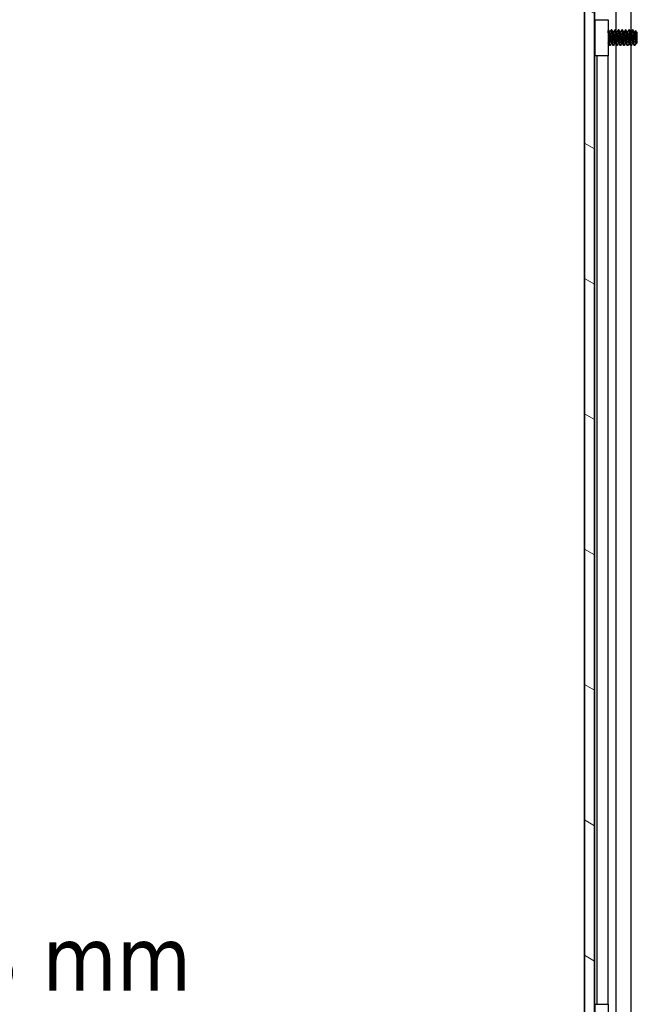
# Model space of a CAD drawing. Header units: millimetres. Extents: x 64 to 1798, y 64 to 1380.
# Tile 54 of 73: x 796 to 908, y 744 to 921. Entities that reach past the tile are written whole.
import ezdxf

# ---------------------------------------------------------------- set-up
doc = ezdxf.new("R2010")
doc.units = ezdxf.units.MM
doc.header["$LTSCALE"] = 6.666667
for name, color, linetype, lineweight in [('Dimension (ANSI)', 7, 'Continuous', 25), ('Hatch (ANSI)', 7, 'Continuous', 18), ('Visible (ANSI)', 7, 'Continuous', 25)]:
    doc.layers.add(name, color=color, linetype=linetype, lineweight=lineweight)
doc.styles.add('Note Text (ANSI)', font='tahoma.ttf')
doc.dimstyles.new('Default - mm (ANSI)', dxfattribs={"dimscale": 6.666667, "dimtxt": 1.75, "dimasz": 1.5, "dimexe": 2, "dimexo": 1, "dimgap": 0.8, "dimtad": 0, "dimtih": 1, "dimtoh": 1, "dimrnd": 1e-08, "dimzin": 0, "dimdsep": 46, "dimtxsty": 'Note Text (ANSI)', "dimblk": 'Filled-2', "dimcen": 0.09, "dimdle": 10, "dimclrd": 256, "dimclre": 256, "dimclrt": 256, "dimadec": 1, "dimazin": 0, "dimtfac": 1.741714, "dimtofl": 0, "dimtmove": 0, "dimatfit": 3, "dimldrblk": 'Filled-1', "dimfxl": 1, "dimtolj": 1, "dimtzin": 0, "dimlwd": -1, "dimlwe": -1, "dimarcsym": 0})

# ---------------------------------------------------------------- blocks, each defined once
blk = doc.blocks.new('Filled-2')
at = {"color": 0}
for p, q in [((0, 0), (-1, 0.167)), ((-1, 0.167), (-1, -0.167)), ((-1, 0), (0, 0)), ((-1, -0.167), (0, 0))]:
    blk.add_line(p, q, dxfattribs=at)
at = {"color": 0, "flags": 128}
blk.add_lwpolyline([(-1, -0.167), (0, 0), (-1, 0.167), (-1, -0.167)], dxfattribs=at)
at = {"color": 0}
blk.add_solid([(-1, -0.167), (0, 0), (-1, 0.167), (-1, -0.167)], dxfattribs=at)
blk = doc.blocks.new('*D10')
at = {"layer": 'Defpoints', "color": 0, "transparency": 16777216}
for p in [(647.28, 1019.77), (785.15, 1019.77), (677.76, 460.99)]:
    blk.add_point(p, dxfattribs=at)
at = {"layer": 'Dimension (ANSI)', "transparency": 16777216}
for p, q in [((653.94, 1019.77), (798.48, 1019.77)), ((785.15, 1009.77), (785.15, 764.78)), ((785.15, 470.99), (785.15, 715.98)), ((684.42, 460.99), (798.48, 460.99))]:
    blk.add_line(p, q, dxfattribs=at)
at = {"layer": 'Dimension (ANSI)', "transparency": 16777216, "xscale": 10, "yscale": 10, "zscale": 10}
for p, rotation in [((785.15, 1019.77), 90), ((785.15, 460.99), 270)]:
    blk.add_blockref('Filled-2', p, dxfattribs=dict(at, rotation=rotation))
at = {"layer": 'Dimension (ANSI)', "transparency": 16777216, "char_height": 11.6667, "attachment_point": 5, "style": 'Note Text (ANSI)'}
for s, insert in [('\\A1; 558.78 mm', (785.15, 751.81)), ('\\A1;[21.999 in]', (785.15, 727.42))]:
    blk.add_mtext(s, dxfattribs=dict(at, insert=insert))
blk = doc.blocks.new('Filled-1')
at = {"color": 0}
for p, q in [((0, 0), (-1, 0.333)), ((-1, 0.333), (-1, -0.333)), ((-1, 0), (0, 0)), ((-1, -0.333), (0, 0))]:
    blk.add_line(p, q, dxfattribs=at)
at = {"color": 0, "flags": 128}
blk.add_lwpolyline([(-1, -0.333), (0, 0), (-1, 0.333), (-1, -0.333)], dxfattribs=at)
at = {"color": 0}
blk.add_solid([(-1, -0.333), (0, 0), (-1, 0.333), (-1, -0.333)], dxfattribs=at)

msp = doc.modelspace()

# ---------------------------------------------------------------- hatches: boundary and pattern name
at = {"layer": 'Hatch (ANSI)'}
h = msp.add_hatch(dxfattribs=at)
h.set_pattern_fill('ANSI31', color=256, scale=169.333333, angle=105, style=0)
h.set_pattern_definition([(150, (0, 0), (-10.58333, -18.33087), [])])
h.paths.add_polyline_path([(898.0224, 468.0803), (899.8258, 468.0803), (899.8258, 1012.6817), (898.0224, 1012.6817)])

# ---------------------------------------------------------------- linework, layer by layer
at = {"layer": 'Visible (ANSI)'}
for p, q in [((898.0224, 1012.6817), (898.0224, 468.0803)), ((899.8258, 468.0803), (899.8258, 1012.6817)), ((898.0094, 477.491), (898.0094, 1003.271)), ((899.8384, 1003.271), (899.8384, 919.4913)), ((903.6553, 1003.271), (903.6553, 919.4789)), ((906.362, 1003.271), (906.362, 919.1822)), ((899.9694, 921.431), (902.2694, 921.431)), ((899.9694, 914.931), (899.9694, 921.431)), ((902.2694, 921.431), (902.2694, 914.931)), ((899.9694, 919.3582), (899.8411, 919.4866)), ((902.3087, 919.6034), (902.2694, 919.6034)), ((902.9437, 919.6034), (902.8643, 919.6034)), ((903.5787, 919.6034), (903.4993, 919.6034)), ((904.2137, 919.6034), (904.1343, 919.6034)), ((904.8487, 919.6034), (904.7693, 919.6034)), ((905.4837, 919.6034), (905.4043, 919.6034)), ((906.1187, 919.6034), (906.0393, 919.6034)), ((906.7537, 919.6034), (906.6743, 919.6034)), ((907.5474, 919.1271), (907.2244, 919.4502)), ((902.6262, 919.1738), (902.5567, 919.1738)), ((903.2612, 919.1738), (903.1917, 919.1738)), ((903.8962, 919.1738), (903.8267, 919.1738)), ((904.5312, 919.1738), (904.4617, 919.1738)), ((905.1662, 919.1738), (905.0967, 919.1738)), ((905.8012, 919.1738), (905.7317, 919.1738)), ((906.4362, 919.1738), (906.3667, 919.1738)), ((907.0712, 919.1738), (907.0017, 919.1738)), ((907.5474, 917.2348), (907.5474, 919.1271)), ((899.9009, 916.9353), (899.8258, 916.8602)), ((899.8384, 916.8728), (899.8384, 741.6913)), ((902.2988, 917.1882), (902.2694, 917.1882)), ((902.6262, 916.7586), (902.5468, 916.7586)), ((902.9338, 917.1882), (902.8643, 917.1882)), ((903.2612, 916.7586), (903.1818, 916.7586)), ((903.5688, 917.1882), (903.4993, 917.1882)), ((903.6553, 917.0343), (903.6553, 741.6789)), ((903.8962, 916.7586), (903.8168, 916.7586)), ((904.2038, 917.1882), (904.1343, 917.1882)), ((904.5312, 916.7586), (904.4518, 916.7586)), ((904.8388, 917.1882), (904.7693, 917.1882)), ((905.1662, 916.7586), (905.0868, 916.7586)), ((905.4738, 917.1882), (905.4043, 917.1882)), ((905.8012, 916.7586), (905.7218, 916.7586)), ((906.1088, 917.1882), (906.0393, 917.1882)), ((906.4362, 916.7586), (906.3568, 916.7586)), ((906.362, 916.7586), (906.362, 741.3822)), ((906.7438, 917.1882), (906.6743, 917.1882)), ((907.0712, 916.7586), (906.9918, 916.7586)), ((907.3788, 917.1882), (907.3093, 917.1882)), ((907.5474, 917.2348), (907.4287, 917.1161)), ((902.2694, 914.931), (899.9694, 914.931)), ((900.2194, 914.931), (900.2194, 743.631)), ((902.2514, 914.931), (902.2514, 743.631)), ((899.9694, 743.631), (902.2694, 743.631)), ((899.9694, 737.131), (899.9694, 743.631)), ((902.2694, 743.631), (902.2694, 737.131))]:
    msp.add_line(p, q, dxfattribs=at)
msp.add_ellipse((902.3661, 918.181), major_axis=(0, -0.343), ratio=0.10685664, start_param=0.4127074, end_param=2.72888525, dxfattribs=at)
for points in [[(899.8258, 919.5138), (899.8367, 919.4944), (899.8476, 919.475), (899.8584, 919.4556)], [(902.3227, 919.591), (902.4037, 919.446), (902.4849, 919.3012), (902.5665, 919.1565)], [(902.6163, 919.1738), (902.6946, 919.3127), (902.7725, 919.4518), (902.8504, 919.591)], [(902.9577, 919.591), (903.0387, 919.446), (903.1199, 919.3012), (903.2015, 919.1565)], [(903.2513, 919.1738), (903.3296, 919.3127), (903.4075, 919.4518), (903.4854, 919.591)], [(903.5927, 919.591), (903.6737, 919.446), (903.7549, 919.3012), (903.8365, 919.1565)], [(903.8863, 919.1738), (903.9646, 919.3127), (904.0425, 919.4518), (904.1204, 919.591)], [(904.2277, 919.591), (904.3087, 919.446), (904.3899, 919.3012), (904.4715, 919.1565)], [(904.5213, 919.1738), (904.5996, 919.3127), (904.6775, 919.4518), (904.7554, 919.591)], [(904.8627, 919.591), (904.9437, 919.446), (905.0249, 919.3012), (905.1065, 919.1565)], [(905.1563, 919.1738), (905.2346, 919.3127), (905.3125, 919.4518), (905.3904, 919.591)], [(905.4977, 919.591), (905.5787, 919.446), (905.6599, 919.3012), (905.7415, 919.1565)], [(905.7913, 919.1738), (905.8696, 919.3127), (905.9475, 919.4518), (906.0254, 919.591)], [(906.1327, 919.591), (906.2137, 919.446), (906.2949, 919.3012), (906.3765, 919.1565)], [(906.4263, 919.1738), (906.5046, 919.3127), (906.5825, 919.4518), (906.6604, 919.591)], [(906.7677, 919.591), (906.8487, 919.446), (906.9299, 919.3012), (907.0115, 919.1565)], [(907.0613, 919.1738), (907.1125, 919.2646), (907.1635, 919.3555), (907.2144, 919.4464)], [(899.9694, 916.8129), (899.9449, 916.8567), (899.9204, 916.9005), (899.8959, 916.9442)], [(902.5329, 916.771), (902.4518, 916.916), (902.3706, 917.0608), (902.289, 917.2054)], [(902.8742, 917.1882), (902.7959, 917.0493), (902.718, 916.9102), (902.6402, 916.771)], [(903.1679, 916.771), (903.0868, 916.916), (903.0056, 917.0608), (902.924, 917.2054)], [(903.5092, 917.1882), (903.4309, 917.0493), (903.353, 916.9102), (903.2752, 916.771)], [(903.8029, 916.771), (903.7218, 916.916), (903.6406, 917.0608), (903.559, 917.2054)], [(904.1442, 917.1882), (904.0659, 917.0493), (903.988, 916.9102), (903.9102, 916.771)], [(904.4379, 916.771), (904.3568, 916.916), (904.2756, 917.0608), (904.194, 917.2054)], [(904.7792, 917.1882), (904.7009, 917.0493), (904.623, 916.9102), (904.5452, 916.771)], [(905.0729, 916.771), (904.9918, 916.916), (904.9106, 917.0608), (904.829, 917.2054)], [(905.4142, 917.1882), (905.3359, 917.0493), (905.258, 916.9102), (905.1802, 916.771)], [(905.7079, 916.771), (905.6268, 916.916), (905.5456, 917.0608), (905.464, 917.2054)], [(906.0492, 917.1882), (905.9709, 917.0493), (905.893, 916.9102), (905.8152, 916.771)], [(906.3429, 916.771), (906.2618, 916.916), (906.1806, 917.0608), (906.099, 917.2054)], [(906.6842, 917.1882), (906.6059, 917.0493), (906.528, 916.9102), (906.4502, 916.771)], [(906.9779, 916.771), (906.8968, 916.916), (906.8156, 917.0608), (906.734, 917.2054)], [(907.1032, 916.8033), (907.0925, 916.7842), (907.0818, 916.7692), (907.0712, 916.7586)], [(907.3192, 917.1882), (907.247, 917.06), (907.175, 916.9317), (907.1032, 916.8033)], [(907.4169, 917.1204), (907.401, 917.1488), (907.385, 917.1771), (907.369, 917.2054)]]:
    msp.add_open_spline(points, degree=3, dxfattribs=at)
for points, weights in [([(899.9274, 918.181), (899.8773, 918.9595), (899.8258, 919.3791)], [1, 0.872099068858, 0.988403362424]), ([(899.8481, 918.181), (899.8375, 918.3448), (899.8258, 918.5044)], [1, 0.97005869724, 0.95350025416]), ([(899.9694, 917.6006), (899.947, 917.8776), (899.9274, 918.181)], [0.93550776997, 0.945940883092, 1]), ([(902.289, 917.2054), (902.279, 917.2233), (902.2694, 917.259)], [0.941196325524, 0.94981513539, 0.967511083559])]:
    msp.add_rational_spline(points, weights, degree=2, dxfattribs=at)
for points, knots in [([(899.9694, 919.1186), (899.9392, 919.2406), (899.9158, 919.3205), (899.8839, 919.4047), (899.8711, 919.4329), (899.8584, 919.4556)], [-0.0742536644, -0.0742536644, -0.0742536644, -0.0742536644, -0.0413165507, -0.0413165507, -0.0196607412, -0.0196607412, -0.0196607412, -0.0196607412]), ([(907.2144, 919.4464), (907.2163, 919.4497), (907.2181, 919.4515), (907.2288, 919.4538), (907.2378, 919.4231), (907.253, 919.3135), (907.2606, 919.2334), (907.2787, 918.9923), (907.2871, 918.8689), (907.3008, 918.6489), (907.306, 918.561), (907.3176, 918.354), (907.3228, 918.2541), (907.3265, 918.181)], [-0.15822158, -0.15822158, -0.15822158, -0.15822158, -0.148477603, -0.148477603, -0.102508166, -0.102508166, -0.066538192, -0.066538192, -0.038974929, -0.038974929, -0.021985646, -0.021985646, -0.000001, -0.000001, -0.000001, -0.000001]), ([(899.8258, 917.7346), (899.8289, 917.6793), (899.832, 917.6257), (899.844, 917.4261), (899.8529, 917.2969), (899.8677, 917.1184), (899.8746, 917.0381), (899.8877, 916.9662), (899.8917, 916.9516), (899.8959, 916.9442)], [-0.196810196, -0.196810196, -0.196810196, -0.196810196, -0.170743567, -0.170743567, -0.096248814, -0.096248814, -0.041982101, -0.041982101, -0.018759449, -0.018759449, -0.018759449, -0.018759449]), ([(902.2694, 918.7311), (902.2838, 918.7122), (902.2971, 918.6926), (902.3255, 918.6449), (902.3397, 918.6161), (902.3637, 918.5565), (902.3734, 918.5255), (902.3808, 918.4952)], [0.0124956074, 0.0124956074, 0.0124956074, 0.0124956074, 0.0195994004, 0.0195994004, 0.029259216, 0.029259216, 0.0392505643, 0.0392505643, 0.0392505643, 0.0392505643]), ([(902.3808, 917.8668), (902.3703, 917.8236), (902.3548, 917.7789), (902.3165, 917.6996), (902.2947, 917.6639), (902.2694, 917.6309)], [0, 0, 0, 0, 0.0142453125, 0.0142453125, 0.0267228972, 0.0267228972, 0.0267228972, 0.0267228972]), ([(907.3265, 918.181), (907.3311, 918.0906), (907.3364, 917.9914), (907.3485, 917.7911), (907.3541, 917.7058), (907.3682, 917.5068), (907.3768, 917.4026), (907.3917, 917.251), (907.3992, 917.1793), (907.4156, 917.1179), (907.4221, 917.1095), (907.4287, 917.1161)], [-0.235586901, -0.235586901, -0.235586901, -0.235586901, -0.203660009, -0.203660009, -0.177946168, -0.177946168, -0.13906218, -0.13906218, -0.107080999, -0.107080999, -0.087730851, -0.087730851, -0.087730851, -0.087730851])]:
    msp.add_open_spline(points, degree=3, knots=knots, dxfattribs=at)
for points, weights, knots in [([(902.3618, 918.5594), (902.3198, 919.1214), (902.2822, 919.4128), (902.2761, 919.4608), (902.2694, 919.4972)], [0.948261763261, 0.901051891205, 1, 0.982242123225, 0.969191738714], [0.56522334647, 0.56522334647, 0.56522334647, 0.57291666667, 0.57291666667, 0.57429736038, 0.57429736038, 0.57429736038]), ([(902.4674, 918.181), (902.4145, 919.0022), (902.3616, 919.4128), (902.3371, 919.6034), (902.3087, 919.6034)], [1, 0.866025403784, 1, 0.933012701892, 0.933012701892], [0.5, 0.5, 0.5, 0.5104166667, 0.5104166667, 0.515625, 0.515625, 0.515625]), ([(903.0231, 918.181), (902.9702, 919.0022), (902.9172, 919.4128), (902.8861, 919.6548), (902.8504, 919.591)], [1, 0.866025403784, 1, 0.916453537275, 0.937106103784], [0.5, 0.5, 0.5, 0.5104166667, 0.5104166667, 0.5169124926, 0.5169124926, 0.5169124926]), ([(903.1024, 918.181), (903.0495, 919.0022), (902.9966, 919.4128), (902.9721, 919.6034), (902.9437, 919.6034)], [1, 0.866025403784, 1, 0.933012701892, 0.933012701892], [0.4375, 0.4375, 0.4375, 0.4479166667, 0.4479166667, 0.453125, 0.453125, 0.453125]), ([(903.6581, 918.181), (903.6052, 919.0022), (903.5522, 919.4128), (903.5211, 919.6548), (903.4854, 919.591)], [1, 0.866025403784, 1, 0.916453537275, 0.937106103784], [0.4375, 0.4375, 0.4375, 0.4479166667, 0.4479166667, 0.4544124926, 0.4544124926, 0.4544124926]), ([(903.7374, 918.181), (903.6845, 919.0022), (903.6316, 919.4128), (903.6071, 919.6034), (903.5787, 919.6034)], [1, 0.866025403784, 1, 0.933012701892, 0.933012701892], [0.375, 0.375, 0.375, 0.3854166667, 0.3854166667, 0.390625, 0.390625, 0.390625]), ([(904.2931, 918.181), (904.2402, 919.0022), (904.1872, 919.4128), (904.1561, 919.6548), (904.1204, 919.591)], [1, 0.866025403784, 1, 0.916453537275, 0.937106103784], [0.375, 0.375, 0.375, 0.3854166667, 0.3854166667, 0.3919124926, 0.3919124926, 0.3919124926]), ([(904.3724, 918.181), (904.3195, 919.0022), (904.2666, 919.4128), (904.2421, 919.6034), (904.2137, 919.6034)], [1, 0.866025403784, 1, 0.933012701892, 0.933012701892], [0.3125, 0.3125, 0.3125, 0.3229166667, 0.3229166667, 0.328125, 0.328125, 0.328125]), ([(904.9281, 918.181), (904.8752, 919.0022), (904.8222, 919.4128), (904.7911, 919.6548), (904.7554, 919.591)], [1, 0.866025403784, 1, 0.916453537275, 0.937106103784], [0.3125, 0.3125, 0.3125, 0.3229166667, 0.3229166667, 0.3294124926, 0.3294124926, 0.3294124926]), ([(905.0074, 918.181), (904.9545, 919.0022), (904.9016, 919.4128), (904.8771, 919.6034), (904.8487, 919.6034)], [1, 0.866025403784, 1, 0.933012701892, 0.933012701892], [0.25, 0.25, 0.25, 0.2604166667, 0.2604166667, 0.265625, 0.265625, 0.265625]), ([(905.5631, 918.181), (905.5102, 919.0022), (905.4572, 919.4128), (905.4261, 919.6548), (905.3904, 919.591)], [1, 0.866025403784, 1, 0.916453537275, 0.937106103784], [0.25, 0.25, 0.25, 0.2604166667, 0.2604166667, 0.2669124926, 0.2669124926, 0.2669124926]), ([(905.6424, 918.181), (905.5895, 919.0022), (905.5366, 919.4128), (905.5121, 919.6034), (905.4837, 919.6034)], [1, 0.866025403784, 1, 0.933012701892, 0.933012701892], [0.1875, 0.1875, 0.1875, 0.1979166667, 0.1979166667, 0.203125, 0.203125, 0.203125]), ([(906.1981, 918.181), (906.1452, 919.0022), (906.0922, 919.4128), (906.0611, 919.6548), (906.0254, 919.591)], [1, 0.866025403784, 1, 0.916453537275, 0.937106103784], [0.1875, 0.1875, 0.1875, 0.1979166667, 0.1979166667, 0.2044124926, 0.2044124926, 0.2044124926]), ([(906.2774, 918.181), (906.2245, 919.0022), (906.1716, 919.4128), (906.1471, 919.6034), (906.1187, 919.6034)], [1, 0.866025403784, 1, 0.933012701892, 0.933012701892], [0.125, 0.125, 0.125, 0.1354166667, 0.1354166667, 0.140625, 0.140625, 0.140625]), ([(906.8331, 918.181), (906.7802, 919.0022), (906.7272, 919.4128), (906.6961, 919.6548), (906.6604, 919.591)], [1, 0.866025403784, 1, 0.916453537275, 0.937106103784], [0.125, 0.125, 0.125, 0.1354166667, 0.1354166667, 0.1419124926, 0.1419124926, 0.1419124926]), ([(906.9124, 918.181), (906.8595, 919.0022), (906.8066, 919.4128), (906.7821, 919.6034), (906.7537, 919.6034)], [1, 0.866025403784, 1, 0.933012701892, 0.933012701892], [0.0625, 0.0625, 0.0625, 0.0729166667, 0.0729166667, 0.078125, 0.078125, 0.078125]), ([(899.9694, 916.8502), (899.9614, 916.8912), (899.9539, 916.9492), (899.901, 917.3598), (899.8481, 918.181)], [0.964071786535, 0.978625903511, 1, 0.866025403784, 1], [0.8004214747, 0.8004214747, 0.8004214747, 0.8020833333, 0.8020833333, 0.8125, 0.8125, 0.8125]), ([(902.5468, 916.7586), (902.5185, 916.7586), (902.4939, 916.9492), (902.4476, 917.3085), (902.3986, 918.0227)], [0.933012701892, 0.933012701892, 1, 0.880764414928, 0.973764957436], [0.546875, 0.546875, 0.546875, 0.5520833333, 0.5520833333, 0.5613540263, 0.5613540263, 0.5613540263]), ([(902.6402, 916.771), (902.6045, 916.7072), (902.5733, 916.9492), (902.5204, 917.3598), (902.4674, 918.181)], [0.937106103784, 0.916453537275, 1, 0.866025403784, 1], [0.4830875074, 0.4830875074, 0.4830875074, 0.4895833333, 0.4895833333, 0.5, 0.5, 0.5]), ([(902.8643, 917.1882), (902.836, 917.1882), (902.8114, 917.3212), (902.7585, 917.6078), (902.7056, 918.181), (902.6527, 918.7542), (902.5997, 919.0408), (902.5842, 919.1252), (902.5665, 919.1565)], [0.933012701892, 0.933012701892, 1, 0.866025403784, 1, 0.866025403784, 1, 0.956426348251, 0.941196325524], [0.484375, 0.484375, 0.484375, 0.4895833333, 0.4895833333, 0.5, 0.5, 0.5104166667, 0.5104166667, 0.5138045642, 0.5138045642, 0.5138045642]), ([(902.924, 917.2054), (902.9064, 917.2368), (902.8908, 917.3212), (902.8379, 917.6078), (902.7849, 918.181), (902.732, 918.7542), (902.6791, 919.0408), (902.6546, 919.1738), (902.6262, 919.1738)], [0.941196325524, 0.956426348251, 1, 0.866025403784, 1, 0.866025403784, 1, 0.933012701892, 0.933012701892], [0.4861954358, 0.4861954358, 0.4861954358, 0.4895833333, 0.4895833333, 0.5, 0.5, 0.5104166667, 0.5104166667, 0.515625, 0.515625, 0.515625]), ([(903.1818, 916.7586), (903.1535, 916.7586), (903.1289, 916.9492), (903.076, 917.3598), (903.0231, 918.181)], [0.933012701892, 0.933012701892, 1, 0.866025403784, 1], [0.484375, 0.484375, 0.484375, 0.4895833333, 0.4895833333, 0.5, 0.5, 0.5]), ([(903.2752, 916.771), (903.2395, 916.7072), (903.2083, 916.9492), (903.1554, 917.3598), (903.1024, 918.181)], [0.937106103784, 0.916453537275, 1, 0.866025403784, 1], [0.4205875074, 0.4205875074, 0.4205875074, 0.4270833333, 0.4270833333, 0.4375, 0.4375, 0.4375]), ([(903.4993, 917.1882), (903.471, 917.1882), (903.4464, 917.3212), (903.3935, 917.6078), (903.3406, 918.181), (903.2877, 918.7542), (903.2347, 919.0408), (903.2192, 919.1252), (903.2015, 919.1565)], [0.933012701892, 0.933012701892, 1, 0.866025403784, 1, 0.866025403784, 1, 0.956426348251, 0.941196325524], [0.421875, 0.421875, 0.421875, 0.4270833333, 0.4270833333, 0.4375, 0.4375, 0.4479166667, 0.4479166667, 0.4513045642, 0.4513045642, 0.4513045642]), ([(903.559, 917.2054), (903.5414, 917.2368), (903.5258, 917.3212), (903.4729, 917.6078), (903.4199, 918.181), (903.367, 918.7542), (903.3141, 919.0408), (903.2896, 919.1738), (903.2612, 919.1738)], [0.941196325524, 0.956426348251, 1, 0.866025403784, 1, 0.866025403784, 1, 0.933012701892, 0.933012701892], [0.4236954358, 0.4236954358, 0.4236954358, 0.4270833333, 0.4270833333, 0.4375, 0.4375, 0.4479166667, 0.4479166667, 0.453125, 0.453125, 0.453125]), ([(903.8168, 916.7586), (903.7885, 916.7586), (903.7639, 916.9492), (903.711, 917.3598), (903.6581, 918.181)], [0.933012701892, 0.933012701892, 1, 0.866025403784, 1], [0.421875, 0.421875, 0.421875, 0.4270833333, 0.4270833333, 0.4375, 0.4375, 0.4375]), ([(903.9102, 916.771), (903.8745, 916.7072), (903.8433, 916.9492), (903.7904, 917.3598), (903.7374, 918.181)], [0.937106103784, 0.916453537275, 1, 0.866025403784, 1], [0.3580875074, 0.3580875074, 0.3580875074, 0.3645833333, 0.3645833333, 0.375, 0.375, 0.375]), ([(904.1343, 917.1882), (904.106, 917.1882), (904.0814, 917.3212), (904.0285, 917.6078), (903.9756, 918.181), (903.9227, 918.7542), (903.8697, 919.0408), (903.8542, 919.1252), (903.8365, 919.1565)], [0.933012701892, 0.933012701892, 1, 0.866025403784, 1, 0.866025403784, 1, 0.956426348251, 0.941196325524], [0.359375, 0.359375, 0.359375, 0.3645833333, 0.3645833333, 0.375, 0.375, 0.3854166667, 0.3854166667, 0.3888045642, 0.3888045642, 0.3888045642]), ([(904.194, 917.2054), (904.1764, 917.2368), (904.1608, 917.3212), (904.1079, 917.6078), (904.0549, 918.181), (904.002, 918.7542), (903.9491, 919.0408), (903.9246, 919.1738), (903.8962, 919.1738)], [0.941196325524, 0.956426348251, 1, 0.866025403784, 1, 0.866025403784, 1, 0.933012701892, 0.933012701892], [0.3611954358, 0.3611954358, 0.3611954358, 0.3645833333, 0.3645833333, 0.375, 0.375, 0.3854166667, 0.3854166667, 0.390625, 0.390625, 0.390625]), ([(904.4518, 916.7586), (904.4235, 916.7586), (904.3989, 916.9492), (904.346, 917.3598), (904.2931, 918.181)], [0.933012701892, 0.933012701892, 1, 0.866025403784, 1], [0.359375, 0.359375, 0.359375, 0.3645833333, 0.3645833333, 0.375, 0.375, 0.375]), ([(904.5452, 916.771), (904.5095, 916.7072), (904.4783, 916.9492), (904.4254, 917.3598), (904.3724, 918.181)], [0.937106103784, 0.916453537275, 1, 0.866025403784, 1], [0.2955875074, 0.2955875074, 0.2955875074, 0.3020833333, 0.3020833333, 0.3125, 0.3125, 0.3125]), ([(904.7693, 917.1882), (904.741, 917.1882), (904.7164, 917.3212), (904.6635, 917.6078), (904.6106, 918.181), (904.5577, 918.7542), (904.5047, 919.0408), (904.4892, 919.1252), (904.4715, 919.1565)], [0.933012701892, 0.933012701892, 1, 0.866025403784, 1, 0.866025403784, 1, 0.956426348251, 0.941196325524], [0.296875, 0.296875, 0.296875, 0.3020833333, 0.3020833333, 0.3125, 0.3125, 0.3229166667, 0.3229166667, 0.3263045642, 0.3263045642, 0.3263045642]), ([(904.829, 917.2054), (904.8114, 917.2368), (904.7958, 917.3212), (904.7429, 917.6078), (904.6899, 918.181), (904.637, 918.7542), (904.5841, 919.0408), (904.5596, 919.1738), (904.5312, 919.1738)], [0.941196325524, 0.956426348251, 1, 0.866025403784, 1, 0.866025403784, 1, 0.933012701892, 0.933012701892], [0.2986954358, 0.2986954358, 0.2986954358, 0.3020833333, 0.3020833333, 0.3125, 0.3125, 0.3229166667, 0.3229166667, 0.328125, 0.328125, 0.328125]), ([(905.0868, 916.7586), (905.0585, 916.7586), (905.0339, 916.9492), (904.981, 917.3598), (904.9281, 918.181)], [0.933012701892, 0.933012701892, 1, 0.866025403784, 1], [0.296875, 0.296875, 0.296875, 0.3020833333, 0.3020833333, 0.3125, 0.3125, 0.3125]), ([(905.1802, 916.771), (905.1445, 916.7072), (905.1133, 916.9492), (905.0604, 917.3598), (905.0074, 918.181)], [0.937106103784, 0.916453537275, 1, 0.866025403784, 1], [0.2330875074, 0.2330875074, 0.2330875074, 0.2395833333, 0.2395833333, 0.25, 0.25, 0.25]), ([(905.4043, 917.1882), (905.376, 917.1882), (905.3514, 917.3212), (905.2985, 917.6078), (905.2456, 918.181), (905.1927, 918.7542), (905.1397, 919.0408), (905.1242, 919.1252), (905.1065, 919.1565)], [0.933012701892, 0.933012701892, 1, 0.866025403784, 1, 0.866025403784, 1, 0.956426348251, 0.941196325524], [0.234375, 0.234375, 0.234375, 0.2395833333, 0.2395833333, 0.25, 0.25, 0.2604166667, 0.2604166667, 0.2638045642, 0.2638045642, 0.2638045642]), ([(905.464, 917.2054), (905.4464, 917.2368), (905.4308, 917.3212), (905.3779, 917.6078), (905.3249, 918.181), (905.272, 918.7542), (905.2191, 919.0408), (905.1946, 919.1738), (905.1662, 919.1738)], [0.941196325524, 0.956426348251, 1, 0.866025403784, 1, 0.866025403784, 1, 0.933012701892, 0.933012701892], [0.2361954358, 0.2361954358, 0.2361954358, 0.2395833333, 0.2395833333, 0.25, 0.25, 0.2604166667, 0.2604166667, 0.265625, 0.265625, 0.265625]), ([(905.7218, 916.7586), (905.6935, 916.7586), (905.6689, 916.9492), (905.616, 917.3598), (905.5631, 918.181)], [0.933012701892, 0.933012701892, 1, 0.866025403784, 1], [0.234375, 0.234375, 0.234375, 0.2395833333, 0.2395833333, 0.25, 0.25, 0.25]), ([(905.8152, 916.771), (905.7795, 916.7072), (905.7483, 916.9492), (905.6954, 917.3598), (905.6424, 918.181)], [0.937106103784, 0.916453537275, 1, 0.866025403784, 1], [0.1705875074, 0.1705875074, 0.1705875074, 0.1770833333, 0.1770833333, 0.1875, 0.1875, 0.1875]), ([(906.0393, 917.1882), (906.011, 917.1882), (905.9864, 917.3212), (905.9335, 917.6078), (905.8806, 918.181), (905.8277, 918.7542), (905.7747, 919.0408), (905.7592, 919.1252), (905.7415, 919.1565)], [0.933012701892, 0.933012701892, 1, 0.866025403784, 1, 0.866025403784, 1, 0.956426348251, 0.941196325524], [0.171875, 0.171875, 0.171875, 0.1770833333, 0.1770833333, 0.1875, 0.1875, 0.1979166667, 0.1979166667, 0.2013045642, 0.2013045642, 0.2013045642]), ([(906.099, 917.2054), (906.0814, 917.2368), (906.0658, 917.3212), (906.0129, 917.6078), (905.9599, 918.181), (905.907, 918.7542), (905.8541, 919.0408), (905.8296, 919.1738), (905.8012, 919.1738)], [0.941196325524, 0.956426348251, 1, 0.866025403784, 1, 0.866025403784, 1, 0.933012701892, 0.933012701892], [0.1736954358, 0.1736954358, 0.1736954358, 0.1770833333, 0.1770833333, 0.1875, 0.1875, 0.1979166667, 0.1979166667, 0.203125, 0.203125, 0.203125]), ([(906.3568, 916.7586), (906.3285, 916.7586), (906.3039, 916.9492), (906.251, 917.3598), (906.1981, 918.181)], [0.933012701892, 0.933012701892, 1, 0.866025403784, 1], [0.171875, 0.171875, 0.171875, 0.1770833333, 0.1770833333, 0.1875, 0.1875, 0.1875]), ([(906.4502, 916.771), (906.4145, 916.7072), (906.3833, 916.9492), (906.3304, 917.3598), (906.2774, 918.181)], [0.937106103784, 0.916453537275, 1, 0.866025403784, 1], [0.1080875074, 0.1080875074, 0.1080875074, 0.1145833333, 0.1145833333, 0.125, 0.125, 0.125]), ([(906.6743, 917.1882), (906.646, 917.1882), (906.6214, 917.3212), (906.5685, 917.6078), (906.5156, 918.181), (906.4627, 918.7542), (906.4097, 919.0408), (906.3942, 919.1252), (906.3765, 919.1565)], [0.933012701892, 0.933012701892, 1, 0.866025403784, 1, 0.866025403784, 1, 0.956426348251, 0.941196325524], [0.109375, 0.109375, 0.109375, 0.1145833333, 0.1145833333, 0.125, 0.125, 0.1354166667, 0.1354166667, 0.1388045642, 0.1388045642, 0.1388045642]), ([(906.734, 917.2054), (906.7164, 917.2368), (906.7008, 917.3212), (906.6479, 917.6078), (906.5949, 918.181), (906.542, 918.7542), (906.4891, 919.0408), (906.4646, 919.1738), (906.4362, 919.1738)], [0.941196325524, 0.956426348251, 1, 0.866025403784, 1, 0.866025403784, 1, 0.933012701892, 0.933012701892], [0.1111954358, 0.1111954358, 0.1111954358, 0.1145833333, 0.1145833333, 0.125, 0.125, 0.1354166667, 0.1354166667, 0.140625, 0.140625, 0.140625]), ([(906.9918, 916.7586), (906.9635, 916.7586), (906.9389, 916.9492), (906.886, 917.3598), (906.8331, 918.181)], [0.933012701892, 0.933012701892, 1, 0.866025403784, 1], [0.109375, 0.109375, 0.109375, 0.1145833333, 0.1145833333, 0.125, 0.125, 0.125]), ([(907.0712, 916.7586), (907.0428, 916.7586), (907.0183, 916.9492), (906.9654, 917.3598), (906.9124, 918.181)], [0.933012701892, 0.933012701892, 1, 0.866025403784, 1], [0.046875, 0.046875, 0.046875, 0.0520833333, 0.0520833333, 0.0625, 0.0625, 0.0625]), ([(907.3093, 917.1882), (907.281, 917.1882), (907.2564, 917.3212), (907.2035, 917.6078), (907.1506, 918.181), (907.0977, 918.7542), (907.0447, 919.0408), (907.0292, 919.1252), (907.0115, 919.1565)], [0.933012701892, 0.933012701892, 1, 0.866025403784, 1, 0.866025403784, 1, 0.956426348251, 0.941196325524], [0.046875, 0.046875, 0.046875, 0.0520833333, 0.0520833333, 0.0625, 0.0625, 0.0729166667, 0.0729166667, 0.0763045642, 0.0763045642, 0.0763045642]), ([(907.369, 917.2054), (907.3514, 917.2368), (907.3358, 917.3212), (907.2829, 917.6078), (907.2299, 918.181), (907.177, 918.7542), (907.1241, 919.0408), (907.0996, 919.1738), (907.0712, 919.1738)], [0.941196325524, 0.956426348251, 1, 0.866025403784, 1, 0.866025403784, 1, 0.933012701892, 0.933012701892], [0.0486954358, 0.0486954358, 0.0486954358, 0.0520833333, 0.0520833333, 0.0625, 0.0625, 0.0729166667, 0.0729166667, 0.078125, 0.078125, 0.078125])]:
    msp.add_rational_spline(points, weights, degree=2, knots=knots, dxfattribs=at)

# ---------------------------------------------------------------- dimensions: what is measured, and where the dimension line sits
at = {"layer": 'Dimension (ANSI)'}
dim = msp.add_linear_dim(base=(785.1475, 1019.771), p1=(677.7557, 460.991), p2=(647.2757, 1019.771), angle=90, text=' <> mm\\X[21.999 in]', dimstyle='Default - mm (ANSI)', override={"dimgap": 0.8, "dimdec": 2, "dimpost": '', "dimtol": 0, "dimlim": 0, "dimtp": 0, "dimtm": 0, "dimtdec": 2, "dimatfit": 1}, dxfattribs=at)
dim.commit()
dim.dimension.update_dxf_attribs({"geometry": '*D10', "text_midpoint": (785.1475, 740.381), "dimtype": 160})

doc.saveas('drawing.dxf')
